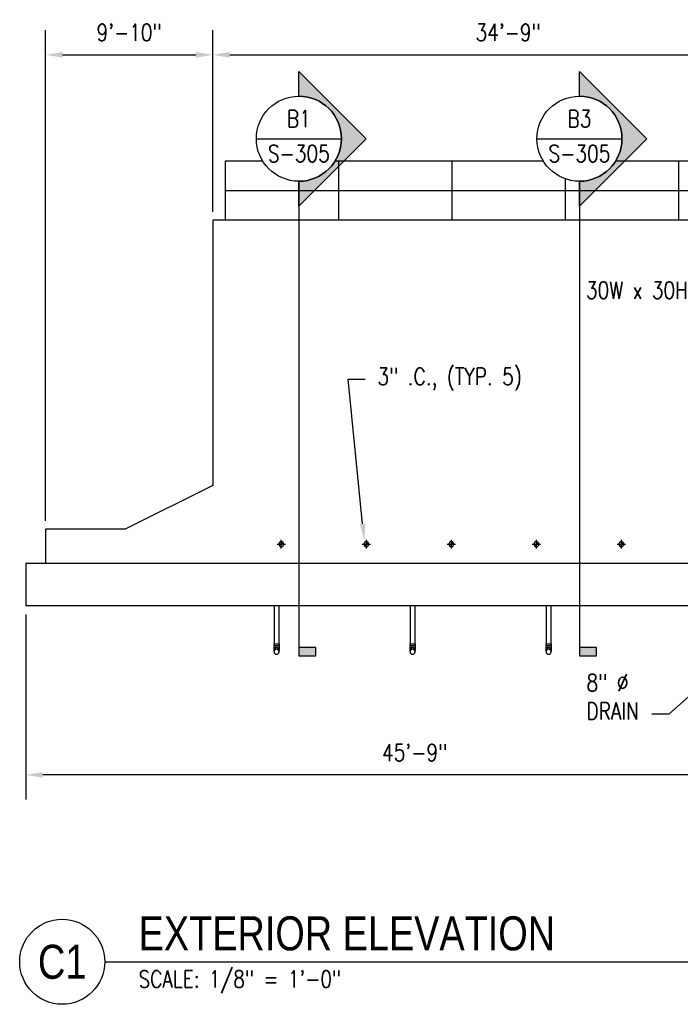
# Model space of a CAD drawing. Header units: inches. Extents: x -304 to 21107, y -311 to 413.
# Tile 1 of 62: x -304 to 162, y -311 to 383. Entities that reach past the tile are written whole.
import ezdxf
from ezdxf import colors
from ezdxf.entities.mleader import LeaderData, LeaderLine
from ezdxf.enums import TextEntityAlignment as Align
from ezdxf.math import Vec2, Vec3

# ---------------------------------------------------------------- set-up
doc = ezdxf.new("R2010")
doc.units = ezdxf.units.IN
doc.header["$MEASUREMENT"] = 0
doc.header["$PDMODE"] = 2
doc.header["$PDSIZE"] = -10
for name, color, linetype in [('A-DETL', 3, 'Continuous'), ('A-FLOR', 173, 'Continuous'), ('A-WALL', 4, 'Continuous'), ('P-PIPE', 3, 'Continuous'), ('P-PIPE-CNTR', 3, 'Continuous'), ('S-ANNO-DIMS-C1', 1, 'Continuous'), ('S-ANNO-NOTE-C1', 2, 'Continuous'), ('S-ANNO-SYMB', 2, 'Continuous'), ('S-ANNO-TEXT', 2, 'Continuous'), ('S-DETL-MEDM', 3, 'Continuous')]:
    doc.layers.add(name, color=color, linetype=linetype)
doc.styles.add('Annotative', font='romans.shx', dxfattribs={"width": 0.8, "height": 0.125})
doc.styles.add('Arial', font='romans.shx', dxfattribs={"width": 0.8})
doc.styles.add('ROMANS', font='romans.shx', dxfattribs={"width": 0.8})
doc.styles.add('TITLES', font='swiss.ttf', dxfattribs={"width": 0.8, "height": 0.25})
doc.dimstyles.new('Annotative', dxfattribs={"dimscale": 0, "dimtxt": 0.125, "dimasz": 0.125, "dimexe": 0.18, "dimexo": 0.0625, "dimgap": 0.09, "dimtad": 1, "dimdec": 3, "dimzin": 3, "dimdsep": 46, "dimlunit": 4, "dimtxsty": 'Annotative', "dimcen": 0.09, "dimclrt": 2, "dimazin": 2, "dimtfac": 1, "dimtdec": 3, "dimtmove": 0, "dimatfit": 0, "dimfxl": 1, "dimtfill": 1, "dimfrac": 2, "dimtolj": 1, "dimtzin": 0, "dimarcsym": 0})

# ---------------------------------------------------------------- blocks, each defined once
blk = doc.blocks.new('Bend - PVC - Sch 40 - DWV_USACE - Standard-V2-ELEVATION _DOOR SIDE_')
at = {"layer": 'P-PIPE'}
for p, q in [((-124.9, -56.69), (-124.9, -58.19)), ((-124.9, -56.69), (-122.92, -56.69)), ((-122.92, -58.19), (-124.9, -58.19)), ((-124.9, -61.28), (-124.9, -61.3)), ((-124.67, -60.39), (-124.67, -60.38)), ((-122.92, -56.69), (-120.94, -56.69)), ((-120.94, -58.19), (-122.92, -58.19)), ((-121.17, -60.38), (-121.17, -60.39)), ((-120.94, -58.19), (-120.94, -56.69)), ((-120.94, -61.3), (-120.94, -61.28))]:
    blk.add_line(p, q, dxfattribs=at)
at = {"layer": 'P-PIPE', "flags": 128}
for points in [[(-124.67, -60.37), (-124.67, -60.32), (-124.67, -60.23), (-124.67, -60.13), (-124.67, -60.04), (-124.67, -59.94), (-124.67, -59.83), (-124.67, -59.73), (-124.67, -59.62), (-124.67, -59.51), (-124.67, -59.39), (-124.67, -59.28), (-124.67, -59.16), (-124.67, -59.04), (-124.67, -58.92), (-124.67, -58.8), (-124.67, -58.68), (-124.67, -58.56), (-124.67, -58.44), (-124.67, -58.31), (-124.67, -58.19), (-124.67, -58.19)], [(-124.67, -61.28), (-124.67, -61.28), (-124.67, -61.27), (-124.67, -61.26), (-124.67, -61.24), (-124.67, -61.21), (-124.67, -61.19), (-124.67, -61.15), (-124.67, -61.11), (-124.67, -61.07), (-124.67, -61.03), (-124.67, -60.97)], [(-121.17, -58.19), (-121.17, -58.31), (-121.17, -58.43), (-121.17, -58.56), (-121.17, -58.68), (-121.17, -58.8), (-121.17, -58.92), (-121.17, -59.04), (-121.17, -59.16), (-121.17, -59.28), (-121.17, -59.39), (-121.17, -59.51), (-121.17, -59.62), (-121.17, -59.72), (-121.17, -59.83), (-121.17, -59.93), (-121.17, -60.04), (-121.17, -60.13), (-121.17, -60.23), (-121.17, -60.32), (-121.17, -60.37)], [(-121.17, -60.97), (-121.17, -61.02), (-121.17, -61.07), (-121.17, -61.11), (-121.17, -61.15), (-121.17, -61.19), (-121.17, -61.21), (-121.17, -61.24), (-121.17, -61.26), (-121.17, -61.27), (-121.17, -61.28), (-121.17, -61.28)]]:
    blk.add_lwpolyline(points, dxfattribs=at)
at = {"layer": 'P-PIPE'}
for centre, start_param, end_param in [((-122.92, -61.3), 1.570796, 3.61734), ((-122.92, -61.28), 1.570796, 3.141593), ((-122.92, -61.28), 0, 1.570796), ((-122.92, -61.3), 5.807438, 7.853982)]:
    blk.add_ellipse(centre, major_axis=(1.98, 0), ratio=0.999946, start_param=start_param, end_param=end_param, dxfattribs=at)
blk = doc.blocks.new('Mechanical_Box_H_rvt-1-ELEVATION _DOOR SIDE_')
at = {"layer": 'P-PIPE', "lineweight": -3}
for p, q in [((-124.67, -30), (-124.67, -56.69)), ((-121.17, -56.69), (-121.17, -30)), ((-28.67, -30), (-28.67, -56.69)), ((-25.17, -56.69), (-25.17, -30)), ((67.33, -30), (67.33, -56.69)), ((70.83, -56.69), (70.83, -30)), ((-124.67, -61.3), (-124.67, -62.4)), ((-121.17, -62.4), (-121.17, -61.3)), ((-28.67, -61.3), (-28.67, -62.4)), ((-25.17, -62.4), (-25.17, -61.3)), ((67.33, -61.3), (67.33, -62.4)), ((70.83, -62.4), (70.83, -61.3))]:
    blk.add_line(p, q, dxfattribs=at)
for centre, radius, start, end in [((-119.54, 13.5), 1.75, 0, 180), ((-119.54, 14.37), 0.875, 270.34295, 90), ((-59.54, 13.5), 1.75, 0, 180), ((-59.54, 14.37), 0.875, 270.34295, 90), ((0.46, 13.5), 1.75, 360, 180), ((0.46, 14.37), 0.875, 270.34295, 90), ((60.46, 13.5), 1.75, 0, 180), ((60.46, 14.37), 0.875, 270.34295, 90), ((120.46, 13.5), 1.75, 0, 180), ((120.46, 14.37), 0.875, 270.34295, 90), ((-119.54, 13.5), 1.75, 180, 360), ((-119.54, 12.62), 0.875, 90.34295, 270), ((-59.54, 13.5), 1.75, 180, 360), ((-59.54, 12.62), 0.875, 90.34295, 270), ((0.46, 13.5), 1.75, 180, 360), ((0.46, 12.62), 0.875, 90.34295, 270), ((60.46, 13.5), 1.75, 180, 360), ((60.46, 12.62), 0.875, 90.34295, 270), ((120.46, 13.5), 1.75, 180, 360), ((120.46, 12.62), 0.875, 90.34295, 270)]:
    blk.add_arc(centre, radius, start, end, dxfattribs=at)
for centre, major_axis, start_param, end_param in [((-122.92, -61.3), (1.75, 0), 1.570796, 3.141593), ((-122.92, -62.4), (1.75, 0), 1.570796, 3.141593), ((-122.92, -62.4), (1.75, 0), 3.141593, 4.712389), ((-122.92, -61.3), (1.75, 0), 0, 1.570796), ((-122.92, -62.4), (-1.75, 0), 3.141593, 4.712389), ((-122.92, -62.4), (1.75, 0), 4.712389, 6.283185), ((-26.92, -61.3), (-1.75, 0), 4.712389, 6.283185), ((-26.92, -62.4), (1.75, 0), 1.570796, 3.141593), ((-26.92, -62.4), (1.75, 0), 3.141593, 4.712389), ((-26.92, -61.3), (1.75, 0), 0, 1.570796), ((-26.92, -62.4), (-1.75, 0), 3.141593, 4.712389), ((-26.92, -62.4), (-1.75, 0), 1.570796, 3.141593), ((69.08, -61.3), (1.75, 0), 1.570796, 3.141593), ((69.08, -62.4), (-1.75, 0), 4.712389, 6.283185), ((69.08, -62.4), (1.75, 0), 3.141593, 4.712389), ((69.08, -61.3), (1.75, 0), 0, 1.570796), ((69.08, -62.4), (1.75, 0), 0, 1.570796), ((69.08, -62.4), (1.75, 0), 4.712389, 6.283185)]:
    blk.add_ellipse(centre, major_axis=major_axis, ratio=0.999946, start_param=start_param, end_param=end_param, dxfattribs=at)
at = {"layer": 'P-PIPE-CNTR', "lineweight": -3}
for p, q in [((-119.54, 10.5), (-119.54, 16.5)), ((-59.54, 10.5), (-59.54, 16.5)), ((0.46, 10.5), (0.46, 16.5)), ((60.46, 10.5), (60.46, 16.5)), ((120.46, 10.5), (120.46, 16.5)), ((-122.54, 13.5), (-116.54, 13.5)), ((-62.54, 13.5), (-56.54, 13.5)), ((-2.54, 13.5), (3.46, 13.5)), ((57.46, 13.5), (63.46, 13.5)), ((117.46, 13.5), (123.46, 13.5))]:
    blk.add_line(p, q, dxfattribs=at)
at = {"layer": 'P-PIPE', "lineweight": -3}
for p in [(0, 0), (96, 0), (192, 0)]:
    blk.add_blockref('Bend - PVC - Sch 40 - DWV_USACE - Standard-V2-ELEVATION _DOOR SIDE_', p, dxfattribs=at)
blk = doc.blocks.new('*D24')
at = {"layer": 'Defpoints', "color": 0, "transparency": 16777216}
for p in [(-167.92, 358.66), (-167.92, 242), (-285.92, 24)]:
    blk.add_point(p, dxfattribs=at)
at = {"layer": 'S-ANNO-DIMS-C1', "color": 0, "lineweight": -2, "transparency": 16777216}
for p, q in [((-285.92, 30), (-285.92, 375.94)), ((-167.92, 248), (-167.92, 375.94)), ((-273.92, 358.66), (-179.92, 358.66))]:
    blk.add_line(p, q, dxfattribs=at)
at = {"layer": 'S-ANNO-DIMS-C1', "color": 0, "transparency": 16777216}
for points in [[(-273.92, 360.66), (-273.92, 356.66), (-285.92, 358.66)], [(-179.92, 360.66), (-179.92, 356.66), (-167.92, 358.66)]]:
    blk.add_solid(points, dxfattribs=at)
at = {"layer": 'S-ANNO-DIMS-C1', "color": 2, "lineweight": -3, "transparency": 16777216, "insert": (-226.92, 374.44), "char_height": 12, "width": 60.1647, "attachment_point": 5, "style": 'Annotative', "bg_fill": 3, "box_fill_scale": 1.25, "bg_fill_color": 256, "bg_fill_true_color": 13158600, "bg_fill_transparency": 0}
blk.add_mtext('\\A1;9\'-10"', dxfattribs=at)
blk = doc.blocks.new('*D25')
at = {"layer": 'Defpoints', "color": 0, "transparency": 16777216}
for p in [(249.08, 358.66), (-167.92, 242), (249.08, 242)]:
    blk.add_point(p, dxfattribs=at)
at = {"layer": 'S-ANNO-DIMS-C1', "color": 0, "lineweight": -2, "transparency": 16777216}
blk.add_line((-155.92, 358.66), (237.08, 358.66), dxfattribs=at)
at = {"layer": 'S-ANNO-DIMS-C1', "color": 0, "transparency": 16777216}
for points in [[(-155.92, 360.66), (-155.92, 356.66), (-167.92, 358.66)], [(237.08, 360.66), (237.08, 356.66), (249.08, 358.66)]]:
    blk.add_solid(points, dxfattribs=at)
at = {"layer": 'S-ANNO-DIMS-C1', "color": 2, "lineweight": -3, "transparency": 16777216, "insert": (40.58, 374.44), "char_height": 12, "width": 60.1647, "attachment_point": 5, "style": 'Annotative', "bg_fill": 3, "box_fill_scale": 1.25, "bg_fill_color": 256, "bg_fill_true_color": 13158600, "bg_fill_transparency": 0}
blk.add_mtext('\\A1;34\'-9"', dxfattribs=at)
blk = doc.blocks.new('*D33')
at = {"layer": 'Defpoints', "color": 0, "transparency": 16777216}
for p in [(249.08, 0), (-299.92, -30), (-299.92, -149.24)]:
    blk.add_point(p, dxfattribs=at)
at = {"layer": 'S-ANNO-DIMS-C1', "color": 0, "lineweight": -2, "transparency": 16777216}
for p, q in [((-299.92, -36), (-299.92, -166.52)), ((237.08, -149.24), (-287.92, -149.24))]:
    blk.add_line(p, q, dxfattribs=at)
at = {"layer": 'S-ANNO-DIMS-C1', "color": 0, "transparency": 16777216}
for points in [[(-287.92, -147.24), (-287.92, -151.24), (-299.92, -149.24)], [(237.08, -147.24), (237.08, -151.24), (249.08, -149.24)]]:
    blk.add_solid(points, dxfattribs=at)
at = {"layer": 'S-ANNO-DIMS-C1', "color": 2, "lineweight": -3, "transparency": 16777216, "insert": (-25.42, -133.46), "char_height": 12, "width": 60.1647, "attachment_point": 5, "style": 'Annotative', "bg_fill": 3, "box_fill_scale": 1.25, "bg_fill_color": 256, "bg_fill_true_color": 13158600, "bg_fill_transparency": 0}
blk.add_mtext('\\A1;45\'-9"', dxfattribs=at)
blk = doc.blocks.new('*U19')
at = {"lineweight": -3}
h = blk.add_hatch(color=256, dxfattribs=at)
edge = h.paths.add_edge_path()
edge.add_line((0, 0.3125), (0, 0.4947))
edge.add_line((0, 0.4947), (0.4947, 0))
edge.add_line((0.4947, 0), (0, -0.4947))
edge.add_line((0, -0.4947), (0, -0.3125))
edge.add_arc((0, 0), 0.3125, 270, 450)
blk.add_hatch(color=256, dxfattribs=at).paths.add_polyline_path([(0, -3.7382), (0, -3.8007), (0.125, -3.8007), (0.125, -3.7382)])
for p, q in [((0.4947, 0), (0, 0.4947)), ((-0.3125, 0), (0.3125, 0)), ((0, -0.4947), (0.4947, 0))]:
    blk.add_line(p, q, dxfattribs=at)
at = {"linetype": 'Continuous', "lineweight": -3}
blk.add_line((0, -0.3125), (0, -3.8007), dxfattribs=at)
at = {"lineweight": -3, "flags": 128}
blk.add_lwpolyline([(0, 0.3125), (0, 0.4947), (0.4947, 0), (0, -0.4947), (0, -0.3125, 1), (0, 0.3125)], format="xyb", close=True, dxfattribs=at)
blk.add_lwpolyline([(0.0156, 0.3125), (0.0156, 0.3125)], dxfattribs=at)
blk.add_lwpolyline([(0.0156, 0.3125), (0.0156, 0.3125)], dxfattribs=at)
blk.add_lwpolyline([(0, -3.7382), (0, -3.8007), (0.125, -3.8007), (0.125, -3.7382), (0, -3.7382)], close=True, dxfattribs=at)
at = {"lineweight": -3}
blk.add_circle((0, 0), 0.3125, dxfattribs=at)
at = {"linetype": 'Continuous', "lineweight": -3, "style": 'Arial'}
blk.add_attdef('X#', text='', height=0.0938, dxfattribs=at).set_placement((0, 0.0469), align=Align.BOTTOM_CENTER)
blk.add_attdef('X-###', text='', height=0.0938, dxfattribs=at).set_placement((0, -0.0469), align=Align.TOP_CENTER)
blk = doc.blocks.new('*U18')
at = {"lineweight": -3}
h = blk.add_hatch(color=256, dxfattribs=at)
edge = h.paths.add_edge_path()
edge.add_line((0, 0.3125), (0, 0.4947))
edge.add_line((0, 0.4947), (0.4947, 0))
edge.add_line((0.4947, 0), (0, -0.4947))
edge.add_line((0, -0.4947), (0, -0.3125))
edge.add_arc((0, 0), 0.3125, 270, 450)
blk.add_hatch(color=256, dxfattribs=at).paths.add_polyline_path([(0, -3.7382), (0, -3.8007), (0.125, -3.8007), (0.125, -3.7382)])
for p, q in [((0.4947, 0), (0, 0.4947)), ((-0.3125, 0), (0.3125, 0)), ((0, -0.4947), (0.4947, 0))]:
    blk.add_line(p, q, dxfattribs=at)
at = {"linetype": 'Continuous', "lineweight": -3}
blk.add_line((0, -0.3125), (0, -3.8007), dxfattribs=at)
at = {"lineweight": -3, "flags": 128}
blk.add_lwpolyline([(0, 0.3125), (0, 0.4947), (0.4947, 0), (0, -0.4947), (0, -0.3125, 1), (0, 0.3125)], format="xyb", close=True, dxfattribs=at)
blk.add_lwpolyline([(0.0156, 0.3125), (0.0156, 0.3125)], dxfattribs=at)
blk.add_lwpolyline([(0.0156, 0.3125), (0.0156, 0.3125)], dxfattribs=at)
blk.add_lwpolyline([(0, -3.7382), (0, -3.8007), (0.125, -3.8007), (0.125, -3.7382), (0, -3.7382)], close=True, dxfattribs=at)
at = {"lineweight": -3}
blk.add_circle((0, 0), 0.3125, dxfattribs=at)
at = {"linetype": 'Continuous', "lineweight": -3, "style": 'Arial'}
blk.add_attdef('X#', text='', height=0.0938, dxfattribs=at).set_placement((0, 0.0469), align=Align.BOTTOM_CENTER)
blk.add_attdef('X-###', text='', height=0.0938, dxfattribs=at).set_placement((0, -0.0469), align=Align.TOP_CENTER)
blk = doc.blocks.new('*U21')
at = {"linetype": 'Continuous', "lineweight": -3}
blk.add_line((1.125, 0.625), (29.5, 0.625), dxfattribs=at)
at = {"lineweight": -3}
blk.add_circle((0.8125, 0.625), 0.3125, dxfattribs=at)
at = {"lineweight": -3, "style": 'Arial'}
blk.add_attdef('DRAWING_AREA_TITLE', text='', height=0.1875, dxfattribs=at).set_placement((1.3743, 0.6339), align=Align.BOTTOM_LEFT)
blk.add_attdef('X#', text='', height=0.1875, dxfattribs=at).set_placement((0.8125, 0.625), align=Align.MIDDLE_CENTER)
blk.add_attdef('SCALE:', text='', height=0.0938, dxfattribs=at).set_placement((1.3743, 0.5606), align=Align.TOP_LEFT)

msp = doc.modelspace()

# ---------------------------------------------------------------- linework, layer by layer
at = {"layer": 'A-FLOR', "lineweight": -3}
for p, q in [((-299.9226, 0), (-299.9226, -30)), ((-299.9226, 0), (2702.0774, 0)), ((195.0774, -30), (-299.9226, -30))]:
    msp.add_line(p, q, dxfattribs=at)

# ---------------------------------------------------------------- block references
at = {"layer": 'P-PIPE', "lineweight": -3}
msp.add_blockref('Mechanical_Box_H_rvt-1-ELEVATION _DOOR SIDE_', (0, 0), dxfattribs=at)
at = {"layer": 'S-ANNO-SYMB', "lineweight": -3}
ref = msp.add_blockref('*U21', (-352.1906, -341.0439), dxfattribs=dict(at, xscale=96.00000097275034, yscale=96.00000097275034, zscale=96.00000097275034))
ref.add_attrib('SCALE:', 'SCALE: 1/8" = 1\'-0"', dxfattribs={"layer": '0', "lineweight": -3, "height": 12, "style": 'Annotative', "width": 0.796875}).set_placement((-220.2582, -287.2277), align=Align.TOP_LEFT)
ref.add_attrib('DRAWING_AREA_TITLE', 'EXTERIOR ELEVATION', dxfattribs={"layer": '0', "lineweight": -3, "height": 24, "style": 'TITLES', "width": 0.796875}).set_placement((-220.2582, -280.1888), align=Align.BOTTOM_LEFT)
ref.add_attrib('X#', 'C1', dxfattribs={"layer": '0', "lineweight": -3, "height": 24, "style": 'TITLES', "width": 0.8}).set_placement((-274.1906, -281.0439), align=Align.MIDDLE_CENTER)

# ---------------------------------------------------------------- dimensions: what is measured, and where the dimension line sits
at = {"layer": 'S-ANNO-DIMS-C1', "lineweight": -3}
dim = msp.add_linear_dim(base=(-167.9226, 358.6579), p1=(-285.9226, 24), p2=(-167.9226, 242), dimstyle='Annotative', override={"dimpost": '\\X'}, dxfattribs=at)
dim.commit()
dim.dimension.update_dxf_attribs({"geometry": '*D24', "text_midpoint": (-226.9226, 374.4408)})

# ---------------------------------------------------------------- leaders
at = {"layer": 'S-ANNO-NOTE-C1', "lineweight": -3}
ml = msp.add_multileader_mtext('Standard', dxfattribs=at)
ml.set_content('30W x 30H LOUVER', color=256, style='Annotative')
ml.set_leader_properties(color=1, linetype='ByLayer', lineweight=-1)
ml.build(insert=Vec2(0, 0))
ml.multileader.update_dxf_attribs({"text_right_attachment_type": 3, "dogleg_length": 0.125, "arrow_head_size": 12, "scale": 96})
ctx = ml.context
ctx.base_point, ctx.scale, ctx.char_height, ctx.arrow_head_size, ctx.landing_gap_size, ctx.plane_origin = Vec3(86.8076, 192.6119), 96, 12, 12, 8.64, Vec3(85.249, 220.4827)
ctx.right_attachment = 3
notes = []
notes.append((ctx, [(0, (1, 1, 0), (197.4591, 172.6119), (-1, 0), 12, [(0, [(186.0774, 51)], 0, [])])]))
ctx.mtext.insert, ctx.mtext.width, ctx.mtext.flow_direction = Vec3(95.4476, 198.6119), 89.401183, 5
ml = msp.add_multileader_mtext('Standard', dxfattribs=at)
ml.set_content('3" .C., (TYP. 5)', color=256, style='Annotative')
ml.set_leader_properties(color=1, linetype='ByLayer', lineweight=-1)
ml.build(insert=Vec2(0, 0))
ml.multileader.update_dxf_attribs({"text_right_attachment_type": 3, "dogleg_length": 0.125, "arrow_head_size": 12, "scale": 96})
ctx = ml.context
ctx.base_point, ctx.scale, ctx.char_height, ctx.arrow_head_size, ctx.landing_gap_size, ctx.plane_origin = Vec3(-60.3847, 129.7973), 96, 12, 12, 8.64, Vec3(-60.3188, 11.9328)
ctx.right_attachment = 3
notes.append((ctx, [(1, (1, 1, 0), (-72.3847, 129.7973), (1, 0), 12, [(0, [(-60.9408, 15.8264)], 0, [])])]))
ctx.mtext.insert, ctx.mtext.width, ctx.mtext.defined_height, ctx.mtext.flow_direction = Vec3(-51.7447, 137.7973), 137.642397, 60.9173, 5
for ctx, leaders in notes:
    for number, flags, end, landing, length, lines in leaders:
        leader = LeaderData()
        leader.index, (leader.has_last_leader_line, leader.has_dogleg_vector, leader.attachment_direction) = number, flags
        leader.last_leader_point, leader.dogleg_vector, leader.dogleg_length = Vec3(end), Vec3(landing), length
        for number, points, colour, breaks in lines:
            line = LeaderLine()
            line.index, line.vertices, line.color, line.breaks = number, Vec3.list(points), colors.encode_raw_color(colour), breaks
            leader.lines.append(line)
        ctx.leaders.append(leader)

# ---------------------------------------------------------------- next in the draw order: dimensions: what is measured, and where the dimension line sits
at = {"layer": 'S-ANNO-DIMS-C1', "lineweight": -3}
for base, p1, p2, override, picture, middle in [((249.0774, 358.6579), (-167.9226, 242), (249.0774, 242), {"dimpost": '\\X', "dimse1": 1, "dimse2": 1}, '*D25', (40.5774, 374.4408)), ((-299.9226, -149.2408), (249.0774, 0), (-299.9226, -30), {"dimpost": '\\X', "dimse1": 1}, '*D33', (-25.4226, -133.4579))]:
    dim = msp.add_linear_dim(base=base, p1=p1, p2=p2, dimstyle='Annotative', override=override, dxfattribs=at)
    dim.commit()
    dim.dimension.update_dxf_attribs({"geometry": picture, "text_midpoint": middle})

# ---------------------------------------------------------------- next in the draw order: linework, layer by layer
at = {"layer": 'A-DETL'}
for p, q in [((-158.9226, 242), (-158.9226, 284)), ((-78.9226, 242), (-78.9226, 284)), ((1.0774, 242), (1.0774, 284)), ((161.0774, 242), (161.0774, 284)), ((81.0774, 242), (81.0774, 271.1457))]:
    msp.add_line(p, q, dxfattribs=at)
at = {"layer": 'A-WALL', "lineweight": -3}
msp.add_lwpolyline([(2688.0774, 0), (2688.0774, 24), (2636.911, 24), (2570.0774, 57.4168), (2570.0774, 242), (-167.9226, 242), (-167.9226, 54.9168), (-229.7562, 24), (-285.9226, 24), (-285.9226, 0)], dxfattribs=at)
at = {"layer": 'S-DETL-MEDM'}
for p, q in [((-158.9226, 284), (-132.8268, 284)), ((-81.4652, 284), (65.1732, 284)), ((116.5348, 284), (2561.0774, 284)), ((-158.9226, 263), (2561.0774, 263))]:
    msp.add_line(p, q, dxfattribs=at)

# ---------------------------------------------------------------- next in the draw order: block references
at = {"layer": 'S-ANNO-SYMB', "lineweight": -3}
ref = msp.add_blockref('*U19', (-107.146, 299.5079), dxfattribs=dict(at, xscale=96, yscale=96, zscale=96))
ref.add_attrib('X-###', 'S-305', dxfattribs={"color": 1, "linetype": 'Continuous', "lineweight": -2, "height": 12, "style": 'ROMANS', "width": 0.8}).set_placement((-107.146, 295.0079), align=Align.TOP_CENTER)
ref.add_attrib('X#', 'B1', dxfattribs={"layer": 'S-ANNO-TEXT', "color": 1, "linetype": 'Continuous', "lineweight": -2, "height": 12, "style": 'ROMANS', "width": 0.8}).set_placement((-107.146, 304.0079), align=Align.BOTTOM_CENTER)
ref = msp.add_blockref('*U18', (90.854, 299.5079), dxfattribs=dict(at, xscale=96, yscale=96, zscale=96))
ref.add_attrib('X-###', 'S-305', dxfattribs={"color": 1, "linetype": 'Continuous', "lineweight": -2, "height": 12, "style": 'ROMANS', "width": 0.8}).set_placement((90.854, 295.0079), align=Align.TOP_CENTER)
ref.add_attrib('X#', 'B3', dxfattribs={"layer": 'S-ANNO-TEXT', "color": 1, "linetype": 'Continuous', "lineweight": -2, "height": 12, "style": 'ROMANS', "width": 0.8}).set_placement((90.854, 304.0079), align=Align.BOTTOM_CENTER)

# ---------------------------------------------------------------- next in the draw order: leaders
at = {"layer": 'S-ANNO-NOTE-C1', "lineweight": -3}
ml = msp.add_multileader_mtext('Standard', dxfattribs=at)
ml.set_content('8" %%C\\PDRAIN', color=256, style='Annotative')
ml.set_leader_properties(color=1, linetype='ByLayer', lineweight=-1)
ml.build(insert=Vec2(0, 0))
ml.multileader.update_dxf_attribs({"text_right_attachment_type": 3, "dogleg_length": 0.125, "arrow_head_size": 12, "scale": 96})
ctx = ml.context
ctx.base_point, ctx.scale, ctx.char_height, ctx.arrow_head_size, ctx.landing_gap_size, ctx.plane_origin = Vec3(87.1841, -84.2171), 96, 12, 12, 8.64, Vec3(201.0316, -64.4282)
ctx.right_attachment = 3
notes = []
notes.append((ctx, [(0, (1, 1, 0), (153.9498, -106.5028), (-1, 0), 12, [(0, [(201.0316, -64.4282)], 0, [])])]))
ctx.mtext.insert, ctx.mtext.width, ctx.mtext.flow_direction = Vec3(95.8241, -78.2171), 72.922873, 5
for ctx, leaders in notes:
    for number, flags, end, landing, length, lines in leaders:
        leader = LeaderData()
        leader.index, (leader.has_last_leader_line, leader.has_dogleg_vector, leader.attachment_direction) = number, flags
        leader.last_leader_point, leader.dogleg_vector, leader.dogleg_length = Vec3(end), Vec3(landing), length
        for number, points, colour, breaks in lines:
            line = LeaderLine()
            line.index, line.vertices, line.color, line.breaks = number, Vec3.list(points), colors.encode_raw_color(colour), breaks
            leader.lines.append(line)
        ctx.leaders.append(leader)

doc.saveas('drawing.dxf')
